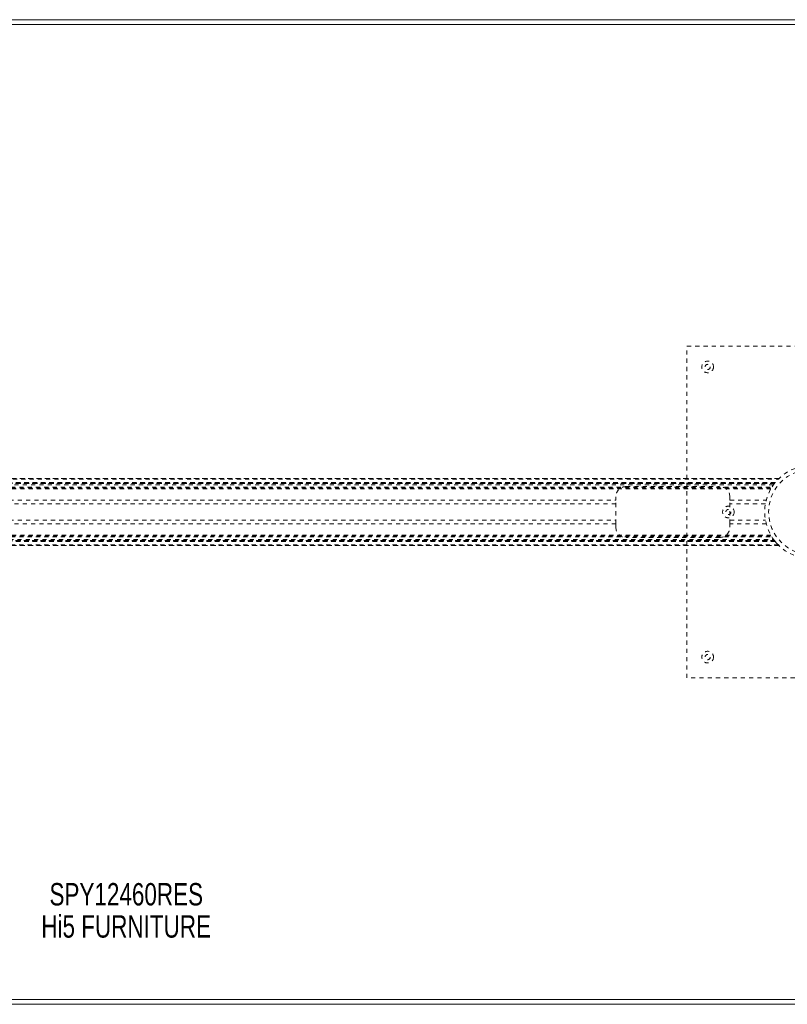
# Model space of a CAD drawing. Header units: inches. Extents: x 2.6 to 62.1, y 15.4 to 39.1.
# Tile 4 of 6: x 31.4 to 49.9, y 15.4 to 39.1. Entities that reach past the tile are written whole.
import ezdxf

# ---------------------------------------------------------------- set-up
doc = ezdxf.new("R2010")
doc.units = ezdxf.units.IN
doc.header["$MEASUREMENT"] = 0
doc.linetypes.add('SLD-Dashed', pattern=[0.075, 0.05, -0.025])
doc.linetypes.add('SLD-Solid', pattern=[0])
doc.layers.add('HI5-SYMBOLTEXT', color=5, linetype='SLD-Solid')
doc.styles.add('SLDTEXTSTYLE0', font='TXT', dxfattribs={"width": 0.75})

# ---------------------------------------------------------------- blocks, each defined once
blk = doc.blocks.new('SW_NOTE_0')
at = {"layer": 'HI5-SYMBOLTEXT', "color": 0, "char_height": 0.54, "attachment_point": 1, "style": 'SLDTEXTSTYLE0'}
for s, insert in [('SPY12460RES', (0, 0.696)), ('Hi5 FURNITURE', (-0.197, -0.08))]:
    blk.add_mtext(s, dxfattribs=dict(at, insert=insert))

msp = doc.modelspace()

# ---------------------------------------------------------------- linework, layer by layer
at = {"color": 7, "linetype": 'SLD-Solid', "lineweight": 15}
for p, q in [((2.597, 39.139), (62.097, 39.139)), ((2.715, 39.021), (61.979, 39.021)), ((61.979, 39.021), (2.715, 39.021)), ((61.979, 15.508), (2.715, 15.508)), ((2.715, 15.508), (61.979, 15.508)), ((62.097, 15.389), (2.597, 15.389))]:
    msp.add_line(p, q, dxfattribs=at)
at = {"color": 7, "linetype": 'SLD-Dashed', "lineweight": 0}
for p, q in [((47.472, 23.264), (47.472, 31.264)), ((47.472, 31.264), (53.472, 31.264)), ((49.688, 28.069), (15.007, 28.069)), ((15.008, 28.069), (49.686, 28.069)), ((49.685, 28.07), (15.009, 28.07)), ((15.02, 28.057), (49.674, 28.057)), ((15.091, 27.979), (49.603, 27.979)), ((49.603, 27.979), (15.091, 27.979)), ((49.6, 27.975), (15.094, 27.975)), ((15.098, 27.971), (49.596, 27.971)), ((49.596, 27.971), (15.098, 27.971)), ((49.592, 27.965), (15.102, 27.965)), ((15.109, 27.956), (49.585, 27.956)), ((15.11, 27.955), (49.584, 27.955)), ((49.582, 27.953), (15.112, 27.953)), ((49.581, 27.951), (15.113, 27.951)), ((49.558, 27.92), (15.136, 27.92)), ((15.175, 27.863), (49.519, 27.863)), ((15.19, 27.837), (49.504, 27.837)), ((15.2, 27.82), (49.494, 27.82)), ((46.007, 27.879), (48.257, 27.879)), ((45.757, 27.546), (45.757, 27.629)), ((48.507, 27.629), (48.507, 27.546)), ((18.937, 27.546), (45.757, 27.546)), ((45.757, 27.462), (18.937, 27.462)), ((45.757, 26.983), (45.757, 27.546)), ((48.507, 27.546), (49.383, 27.546)), ((48.507, 26.983), (48.507, 27.546)), ((49.364, 27.462), (48.507, 27.462)), ((18.937, 27.067), (45.757, 27.067)), ((45.757, 26.983), (18.937, 26.983)), ((45.757, 26.899), (45.757, 26.983)), ((48.507, 27.067), (49.364, 27.067)), ((49.383, 26.983), (48.507, 26.983)), ((48.507, 26.983), (48.507, 26.899)), ((15.13, 26.6), (49.564, 26.6)), ((15.175, 26.666), (49.519, 26.666)), ((15.19, 26.691), (49.504, 26.691)), ((15.2, 26.709), (49.494, 26.709)), ((48.257, 26.649), (46.007, 26.649)), ((15.006, 26.459), (49.687, 26.459)), ((49.686, 26.459), (15.008, 26.459)), ((15.009, 26.459), (49.685, 26.459)), ((49.674, 26.471), (15.02, 26.471)), ((49.603, 26.549), (15.091, 26.549)), ((15.091, 26.549), (49.603, 26.549)), ((15.094, 26.554), (49.6, 26.554)), ((15.095, 26.555), (49.599, 26.555)), ((49.596, 26.558), (15.098, 26.558)), ((15.098, 26.558), (49.596, 26.558)), ((49.587, 26.57), (15.107, 26.57)), ((49.584, 26.574), (15.11, 26.574)), ((15.112, 26.576), (49.582, 26.576)), ((15.113, 26.578), (49.581, 26.578)), ((53.472, 23.264), (47.472, 23.264))]:
    msp.add_line(p, q, dxfattribs=at)
for centre, radius in [((47.972, 30.764), 0.141), ((47.972, 30.764), 0.0625), ((50.472, 27.264), 1.125), ((50.472, 27.264), 1.03), ((48.472, 27.264), 0.141), ((48.472, 27.264), 0.0625), ((47.972, 23.764), 0.141), ((47.972, 23.764), 0.0625)]:
    msp.add_circle(centre, radius, dxfattribs=at)
for centre, radius, start, end in [((46.007, 27.629), 0.25, 90, 180), ((48.257, 27.629), 0.25, 0, 90), ((50.472, 27.265), 1.125, 142.2634, 149.3843), ((50.375, 27.342), 1, 140.4401, 142.173), ((46.007, 26.899), 0.25, 180, 270), ((48.257, 26.899), 0.25, 270, 0), ((50.476, 27.267), 1.129, 216.1767, 218.1258), ((50.447, 27.242), 1.092, 217.6151, 225.7621), ((50.475, 27.267), 1.128, 218.1314, 219.4615)]:
    msp.add_arc(centre, radius, start, end, dxfattribs=at)

# ---------------------------------------------------------------- block references
at = {"layer": 'HI5-SYMBOLTEXT', "color": 5}
msp.add_blockref('SW_NOTE_0', (32.101, 17.618), dxfattribs=at)

doc.saveas('drawing.dxf')
